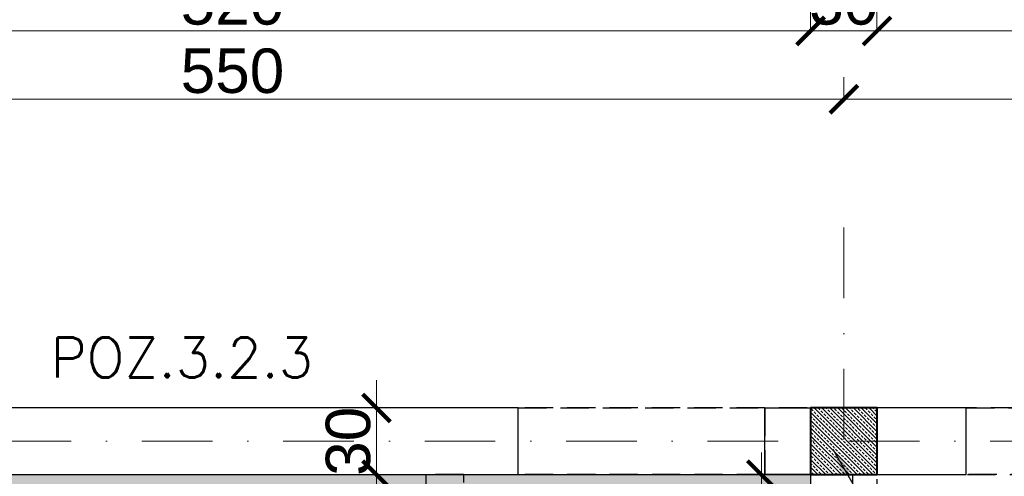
# Model space of a CAD drawing. Extents: x 4615668 to 9294084, y 5328875 to 10688993.
# Tile 38 of 67: x 4662330 to 4662773, y 5334275 to 5334480. Entities that reach past the tile are written whole.
import ezdxf

# ---------------------------------------------------------------- set-up
doc = ezdxf.new("R2010")
doc.units = 0
doc.header["$MEASUREMENT"] = 0
doc.linetypes.add('DASHDOT', pattern=[25.4, 12.7, -6.35, 0, -6.35])
doc.linetypes.add('DASHED', pattern=[19.05, 12.7, -6.35])
for name, color, linetype, lineweight in [('k', 7, 'Continuous', 13), ('K-BELKI', 5, 'DASHED', 30), ('K-OPISY', 252, 'Continuous', 15), ('K-OPISY @ 10', 252, 'Continuous', 15), ('K-SCIANY CIENKI', 163, 'Continuous', 30), ('K-SCIANY GRUBY', 195, 'Continuous', 40), ('K-WIDOK', 45, 'Continuous', 20), ('K-WYMIARY', 7, 'Continuous', 15), ('Osie', 175, 'DASHDOT', 9)]:
    doc.layers.add(name, color=color, linetype=linetype, lineweight=lineweight)
doc.styles.add('Arial Narrow 20', font='arial.ttf', dxfattribs={"height": 20})
doc.styles.add('Opis', font='simplex.shx')
doc.styles.add('Simplex', font='simplex.shx')
doc.dimstyles.new('1do100 ok', dxfattribs={"dimscale": 0.5, "dimtxt": 12, "dimasz": 25, "dimexe": 20, "dimexo": 0, "dimgap": 5, "dimtad": 1, "dimdec": 0, "dimzin": 9, "dimtxsty": 'Arial Narrow 20', "dimblk": 'ARCHTICK', "dimcen": 3, "dimdle": 20, "dimclrd": 256, "dimclre": 256, "dimclrt": 256, "dimadec": 0, "dimazin": 2, "dimtfac": 1, "dimtdec": 0, "dimtix": 1, "dimtmove": 2, "dimatfit": 3, "dimldrblk": 'NONE', "dimfxl": 0, "dimtvp": 1, "dimtolj": 1, "dimtzin": 0, "dimlwd": 5, "dimlwe": 5, "dimarcsym": 0})
doc.dimstyles.new('1do50', dxfattribs={"dimscale": 5, "dimtxt": 2.5, "dimasz": 2.5, "dimexe": 2.5, "dimexo": 0.5, "dimgap": 1, "dimtad": 1, "dimdec": 1, "dimrnd": 0.5, "dimzin": 12, "dimdsep": 46, "dimtxsty": 'Simplex', "dimblk": 'OBLIQUE', "dimcen": 0.5, "dimdle": 2.5, "dimclrd": 256, "dimclre": 256, "dimclrt": 256, "dimadec": 1, "dimazin": 3, "dimtfac": 1, "dimtdec": 1, "dimtix": 1, "dimtmove": 0, "dimatfit": 3, "dimfxl": 0, "dimtolj": 1, "dimtzin": 0, "dimarcsym": 0})

# ---------------------------------------------------------------- blocks, each defined once
blk = doc.blocks.new('_Oblique')
at = {"color": 0, "linetype": 'ByBlock', "lineweight": -2}
blk.add_line((-0.5, -0.5), (0.5, 0.5), dxfattribs=at)
blk = doc.blocks.new('G$C61CBF25F')
at = {"layer": 'Osie', "lineweight": 0, "ltscale": 2.5}
for p, q in [((855, 0), (855, 1880)), ((1525, 1780), (204.85, 1780)), ((1525, 1780), (204.85, 1780))]:
    blk.add_line(p, q, dxfattribs=at)
blk = doc.blocks.new('_ArchTick')
at = {"color": 0, "linetype": 'ByBlock', "const_width": 0.15}
blk.add_lwpolyline([(-0.5, -0.5), (0.5, 0.5)], dxfattribs=at)
blk = doc.blocks.new('*D7043')
at = {"layer": 'Defpoints', "color": 0}
for p in [(4662700.74, 5334444.46), (4662700.74, 5334390.57), (4662150.74, 5334320.5)]:
    blk.add_point(p, dxfattribs=at)
at = {"layer": 'K-WYMIARY', "lineweight": 5, "ltscale": 40}
for p, q in [((4662150.74, 5334443.21), (4662150.74, 5334454.46)), ((4662700.74, 5334443.21), (4662700.74, 5334454.46)), ((4662140.74, 5334444.46), (4662710.74, 5334444.46))]:
    blk.add_line(p, q, dxfattribs=at)
at = {"layer": 'K-WYMIARY', "linetype": 'ByBlock', "lineweight": 5, "xscale": 12.5, "yscale": 12.5, "zscale": 12.5, "rotation": 180}
blk.add_blockref('_ArchTick', (4662150.74, 5334444.46), dxfattribs=at)
at = {"layer": 'K-WYMIARY', "linetype": 'ByBlock', "lineweight": 5, "xscale": 12.5, "yscale": 12.5, "zscale": 12.5}
blk.add_blockref('_ArchTick', (4662700.74, 5334444.46), dxfattribs=at)
at = {"layer": 'K-WYMIARY', "lineweight": 0, "ltscale": 40, "insert": (4662425.74, 5334457.17), "char_height": 20, "attachment_point": 5, "style": 'Arial Narrow 20'}
blk.add_mtext('\\A1;550', dxfattribs=at)
blk = doc.blocks.new('_None')
blk = doc.blocks.new('*D7044')
at = {"layer": 'Defpoints', "color": 0}
for p in [(4663270.74, 5334444.46), (4662700.74, 5334390.57), (4663270.74, 5334390.57)]:
    blk.add_point(p, dxfattribs=at)
at = {"layer": 'K-WYMIARY', "lineweight": 5, "ltscale": 40}
for p, q in [((4662700.74, 5334443.21), (4662700.74, 5334454.46)), ((4663270.74, 5334443.21), (4663270.74, 5334454.46)), ((4662690.74, 5334444.46), (4663280.74, 5334444.46))]:
    blk.add_line(p, q, dxfattribs=at)
at = {"layer": 'K-WYMIARY', "linetype": 'ByBlock', "lineweight": 5, "xscale": 12.5, "yscale": 12.5, "zscale": 12.5, "rotation": 180}
blk.add_blockref('_ArchTick', (4662700.74, 5334444.46), dxfattribs=at)
at = {"layer": 'K-WYMIARY', "linetype": 'ByBlock', "lineweight": 5, "xscale": 12.5, "yscale": 12.5, "zscale": 12.5}
blk.add_blockref('_ArchTick', (4663270.74, 5334444.46), dxfattribs=at)
at = {"layer": 'K-WYMIARY', "lineweight": 0, "ltscale": 40, "insert": (4662985.74, 5334457.17), "char_height": 20, "attachment_point": 5, "style": 'Arial Narrow 20'}
blk.add_mtext('\\A1;570', dxfattribs=at)
blk = doc.blocks.new('*D7051')
at = {"layer": 'Defpoints', "color": 0}
for p in [(4662685.74, 5334475.2), (4662165.74, 5334305.57), (4662685.74, 5334305.57)]:
    blk.add_point(p, dxfattribs=at)
at = {"layer": 'K-WYMIARY', "lineweight": 5, "ltscale": 40}
for p, q in [((4662165.74, 5334473.95), (4662165.74, 5334485.2)), ((4662685.74, 5334473.95), (4662685.74, 5334485.2)), ((4662155.74, 5334475.2), (4662695.74, 5334475.2))]:
    blk.add_line(p, q, dxfattribs=at)
at = {"layer": 'K-WYMIARY', "linetype": 'ByBlock', "lineweight": 5, "xscale": 12.5, "yscale": 12.5, "zscale": 12.5, "rotation": 180}
blk.add_blockref('_ArchTick', (4662165.74, 5334475.2), dxfattribs=at)
at = {"layer": 'K-WYMIARY', "linetype": 'ByBlock', "lineweight": 5, "xscale": 12.5, "yscale": 12.5, "zscale": 12.5}
blk.add_blockref('_ArchTick', (4662685.74, 5334475.2), dxfattribs=at)
at = {"layer": 'K-WYMIARY', "lineweight": 0, "ltscale": 40, "insert": (4662425.74, 5334487.92), "char_height": 20, "attachment_point": 5, "style": 'Arial Narrow 20'}
blk.add_mtext('\\A1;520', dxfattribs=at)
blk = doc.blocks.new('*D7052')
at = {"layer": 'Defpoints', "color": 0}
for p in [(4662715.63, 5334475.2), (4662685.74, 5334305.57), (4662715.63, 5334305.57)]:
    blk.add_point(p, dxfattribs=at)
at = {"layer": 'K-WYMIARY', "lineweight": 5, "ltscale": 40}
for p, q in [((4662685.74, 5334473.95), (4662685.74, 5334485.2)), ((4662715.63, 5334473.95), (4662715.63, 5334485.2)), ((4662685.74, 5334475.2), (4662673.24, 5334475.2)), ((4662675.74, 5334475.2), (4662725.63, 5334475.2)), ((4662715.63, 5334475.2), (4662728.13, 5334475.2))]:
    blk.add_line(p, q, dxfattribs=at)
at = {"layer": 'K-WYMIARY', "linetype": 'ByBlock', "lineweight": 5, "xscale": 12.5, "yscale": 12.5, "zscale": 12.5}
blk.add_blockref('_ArchTick', (4662685.74, 5334475.2), dxfattribs=at)
at = {"layer": 'K-WYMIARY', "linetype": 'ByBlock', "lineweight": 5, "xscale": 12.5, "yscale": 12.5, "zscale": 12.5, "rotation": 180}
blk.add_blockref('_ArchTick', (4662715.63, 5334475.2), dxfattribs=at)
at = {"layer": 'K-WYMIARY', "lineweight": 0, "ltscale": 40, "insert": (4662700.69, 5334487.92), "char_height": 20, "attachment_point": 5, "style": 'Arial Narrow 20'}
blk.add_mtext('\\A1;30', dxfattribs=at)
blk = doc.blocks.new('*D7053')
at = {"layer": 'Defpoints', "color": 0}
for p in [(4663255.74, 5334475.2), (4662715.63, 5334305.57), (4663255.74, 5334305.57)]:
    blk.add_point(p, dxfattribs=at)
at = {"layer": 'K-WYMIARY', "lineweight": 5, "ltscale": 40}
for p, q in [((4662715.63, 5334473.95), (4662715.63, 5334485.2)), ((4663255.74, 5334473.95), (4663255.74, 5334485.2)), ((4662705.63, 5334475.2), (4663265.74, 5334475.2))]:
    blk.add_line(p, q, dxfattribs=at)
at = {"layer": 'K-WYMIARY', "linetype": 'ByBlock', "lineweight": 5, "xscale": 12.5, "yscale": 12.5, "zscale": 12.5, "rotation": 180}
blk.add_blockref('_ArchTick', (4662715.63, 5334475.2), dxfattribs=at)
at = {"layer": 'K-WYMIARY', "linetype": 'ByBlock', "lineweight": 5, "xscale": 12.5, "yscale": 12.5, "zscale": 12.5}
blk.add_blockref('_ArchTick', (4663255.74, 5334475.2), dxfattribs=at)
at = {"layer": 'K-WYMIARY', "lineweight": 0, "ltscale": 40, "insert": (4662985.69, 5334487.92), "char_height": 20, "attachment_point": 5, "style": 'Arial Narrow 20'}
blk.add_mtext('\\A1;540', dxfattribs=at)
blk = doc.blocks.new('*D7056')
at = {"layer": 'Defpoints', "color": 0}
for p in [(4662554.24, 5334514.73), (4662554.24, 5334305.57), (4662135.74, 5333765.57)]:
    blk.add_point(p, dxfattribs=at)
at = {"layer": 'K-WYMIARY', "lineweight": 5, "ltscale": 40}
for p, q in [((4662135.74, 5334513.48), (4662135.74, 5334524.73)), ((4662554.24, 5334513.48), (4662554.24, 5334524.73)), ((4662125.74, 5334514.73), (4662564.24, 5334514.73))]:
    blk.add_line(p, q, dxfattribs=at)
at = {"layer": 'K-WYMIARY', "linetype": 'ByBlock', "lineweight": 5, "xscale": 12.5, "yscale": 12.5, "zscale": 12.5, "rotation": 180}
blk.add_blockref('_ArchTick', (4662135.74, 5334514.73), dxfattribs=at)
at = {"layer": 'K-WYMIARY', "linetype": 'ByBlock', "lineweight": 5, "xscale": 12.5, "yscale": 12.5, "zscale": 12.5}
blk.add_blockref('_ArchTick', (4662554.24, 5334514.73), dxfattribs=at)
at = {"layer": 'K-WYMIARY', "lineweight": 0, "ltscale": 40, "insert": (4662344.99, 5334527.44), "char_height": 20, "attachment_point": 5, "style": 'Arial Narrow 20'}
blk.add_mtext('\\A1;419', dxfattribs=at)
blk = doc.blocks.new('*D7057')
at = {"layer": 'Defpoints', "color": 0}
for p in [(4662665.24, 5334514.73), (4662554.24, 5334305.57), (4662665.24, 5334305.57)]:
    blk.add_point(p, dxfattribs=at)
at = {"layer": 'K-WYMIARY', "lineweight": 5, "ltscale": 40}
for p, q in [((4662554.24, 5334513.48), (4662554.24, 5334524.73)), ((4662665.24, 5334513.48), (4662665.24, 5334524.73)), ((4662544.24, 5334514.73), (4662675.24, 5334514.73))]:
    blk.add_line(p, q, dxfattribs=at)
at = {"layer": 'K-WYMIARY', "linetype": 'ByBlock', "lineweight": 5, "xscale": 12.5, "yscale": 12.5, "zscale": 12.5, "rotation": 180}
blk.add_blockref('_ArchTick', (4662554.24, 5334514.73), dxfattribs=at)
at = {"layer": 'K-WYMIARY', "linetype": 'ByBlock', "lineweight": 5, "xscale": 12.5, "yscale": 12.5, "zscale": 12.5}
blk.add_blockref('_ArchTick', (4662665.24, 5334514.73), dxfattribs=at)
at = {"layer": 'K-WYMIARY', "lineweight": 0, "ltscale": 40, "insert": (4662609.74, 5334527.27), "char_height": 20, "attachment_point": 5, "style": 'Arial Narrow 20'}
blk.add_mtext('\\A1;111', dxfattribs=at)
blk = doc.blocks.new('*D7058')
at = {"layer": 'Defpoints', "color": 0}
for p in [(4662755.74, 5334514.73), (4662665.24, 5334305.57), (4662755.74, 5334305.57)]:
    blk.add_point(p, dxfattribs=at)
at = {"layer": 'K-WYMIARY', "lineweight": 5, "ltscale": 40}
for p, q in [((4662665.24, 5334513.48), (4662665.24, 5334524.73)), ((4662755.74, 5334513.48), (4662755.74, 5334524.73)), ((4662655.24, 5334514.73), (4662765.74, 5334514.73))]:
    blk.add_line(p, q, dxfattribs=at)
at = {"layer": 'K-WYMIARY', "linetype": 'ByBlock', "lineweight": 5, "xscale": 12.5, "yscale": 12.5, "zscale": 12.5, "rotation": 180}
blk.add_blockref('_ArchTick', (4662665.24, 5334514.73), dxfattribs=at)
at = {"layer": 'K-WYMIARY', "linetype": 'ByBlock', "lineweight": 5, "xscale": 12.5, "yscale": 12.5, "zscale": 12.5}
blk.add_blockref('_ArchTick', (4662755.74, 5334514.73), dxfattribs=at)
at = {"layer": 'K-WYMIARY', "lineweight": 0, "ltscale": 40, "insert": (4662710.49, 5334527.44), "char_height": 20, "attachment_point": 5, "style": 'Arial Narrow 20'}
blk.add_mtext('\\A1;90', dxfattribs=at)
blk = doc.blocks.new('*D7059')
at = {"layer": 'Defpoints', "color": 0}
for p in [(4662845.74, 5334514.73), (4662755.74, 5334305.57), (4662845.74, 5334305.57)]:
    blk.add_point(p, dxfattribs=at)
at = {"layer": 'K-WYMIARY', "lineweight": 5, "ltscale": 40}
for p, q in [((4662755.74, 5334513.48), (4662755.74, 5334524.73)), ((4662845.74, 5334513.48), (4662845.74, 5334524.73)), ((4662745.74, 5334514.73), (4662855.74, 5334514.73))]:
    blk.add_line(p, q, dxfattribs=at)
at = {"layer": 'K-WYMIARY', "linetype": 'ByBlock', "lineweight": 5, "xscale": 12.5, "yscale": 12.5, "zscale": 12.5, "rotation": 180}
blk.add_blockref('_ArchTick', (4662755.74, 5334514.73), dxfattribs=at)
at = {"layer": 'K-WYMIARY', "linetype": 'ByBlock', "lineweight": 5, "xscale": 12.5, "yscale": 12.5, "zscale": 12.5}
blk.add_blockref('_ArchTick', (4662845.74, 5334514.73), dxfattribs=at)
at = {"layer": 'K-WYMIARY', "lineweight": 0, "ltscale": 40, "insert": (4662800.74, 5334527.44), "char_height": 20, "attachment_point": 5, "style": 'Arial Narrow 20'}
blk.add_mtext('\\A1;90', dxfattribs=at)
blk = doc.blocks.new('*D7061')
at = {"layer": 'Defpoints', "color": 0}
for p in [(4662135.74, 5334544.32), (4662135.74, 5334305.57), (4663285.74, 5334305.57)]:
    blk.add_point(p, dxfattribs=at)
at = {"layer": 'K-WYMIARY', "lineweight": 5, "ltscale": 40}
for p, q in [((4662135.74, 5334543.07), (4662135.74, 5334554.32)), ((4663285.74, 5334543.07), (4663285.74, 5334554.32)), ((4663295.74, 5334544.32), (4662125.74, 5334544.32))]:
    blk.add_line(p, q, dxfattribs=at)
at = {"layer": 'K-WYMIARY', "linetype": 'ByBlock', "lineweight": 5, "xscale": 12.5, "yscale": 12.5, "zscale": 12.5, "rotation": 180}
blk.add_blockref('_ArchTick', (4662135.74, 5334544.32), dxfattribs=at)
at = {"layer": 'K-WYMIARY', "linetype": 'ByBlock', "lineweight": 5, "xscale": 12.5, "yscale": 12.5, "zscale": 12.5}
blk.add_blockref('_ArchTick', (4663285.74, 5334544.32), dxfattribs=at)
at = {"layer": 'K-WYMIARY', "lineweight": 0, "ltscale": 40, "insert": (4662710.74, 5334557.03), "char_height": 20, "attachment_point": 5, "style": 'Arial Narrow 20'}
blk.add_mtext('\\A1;1150', dxfattribs=at)
blk = doc.blocks.new('*D7063')
at = {"layer": 'Defpoints', "color": 0}
for p in [(4663285.74, 5334580.6), (4663285.74, 5334305.57), (4661925.74, 5333765.57)]:
    blk.add_point(p, dxfattribs=at)
at = {"layer": 'K-WYMIARY', "lineweight": 5, "ltscale": 40}
for p, q in [((4661925.74, 5334579.35), (4661925.74, 5334590.6)), ((4663285.74, 5334579.35), (4663285.74, 5334590.6)), ((4661915.74, 5334580.6), (4663295.74, 5334580.6))]:
    blk.add_line(p, q, dxfattribs=at)
at = {"layer": 'K-WYMIARY', "linetype": 'ByBlock', "lineweight": 5, "xscale": 12.5, "yscale": 12.5, "zscale": 12.5, "rotation": 180}
blk.add_blockref('_ArchTick', (4661925.74, 5334580.6), dxfattribs=at)
at = {"layer": 'K-WYMIARY', "linetype": 'ByBlock', "lineweight": 5, "xscale": 12.5, "yscale": 12.5, "zscale": 12.5}
blk.add_blockref('_ArchTick', (4663285.74, 5334580.6), dxfattribs=at)
at = {"layer": 'K-WYMIARY', "lineweight": 0, "ltscale": 40, "insert": (4662605.74, 5334593.32), "char_height": 20, "attachment_point": 5, "style": 'Arial Narrow 20'}
blk.add_mtext('\\A1;1360', dxfattribs=at)
blk = doc.blocks.new('*D7160')
at = {"layer": 'Defpoints', "color": 0}
for p in [(4662687.29, 5334275.57), (4662663.62, 5334211.93), (4662685.74, 5334211.93)]:
    blk.add_point(p, dxfattribs=at)
at = {"layer": 'k', "lineweight": 5, "ltscale": 40}
for p, q in [((4662663.62, 5334285.57), (4662663.62, 5334201.93)), ((4662664.87, 5334275.57), (4662653.62, 5334275.57)), ((4662664.87, 5334211.93), (4662653.62, 5334211.93))]:
    blk.add_line(p, q, dxfattribs=at)
at = {"layer": 'k', "linetype": 'ByBlock', "lineweight": 5, "xscale": 12.5, "yscale": 12.5, "zscale": 12.5}
for p, rotation in [((4662663.62, 5334275.57), 90), ((4662663.62, 5334211.93), 270)]:
    blk.add_blockref('_ArchTick', p, dxfattribs=dict(at, rotation=rotation))
at = {"layer": 'k', "lineweight": 0, "ltscale": 40, "insert": (4662650.91, 5334243.75), "char_height": 20, "attachment_point": 5, "rotation": 90, "style": 'Arial Narrow 20'}
blk.add_mtext('\\A1;64', dxfattribs=at)
blk = doc.blocks.new('*D7188')
at = {"layer": 'Defpoints', "color": 0}
for p in [(4662490.54, 5334275.58), (4662512.74, 5334275.58), (4662457, 5334119.57)]:
    blk.add_point(p, dxfattribs=at)
at = {"layer": 'k', "lineweight": 5, "ltscale": 40}
for p, q in [((4662490.54, 5334109.57), (4662490.54, 5334285.58)), ((4662491.79, 5334275.58), (4662480.54, 5334275.58)), ((4662489.29, 5334119.57), (4662500.54, 5334119.57))]:
    blk.add_line(p, q, dxfattribs=at)
at = {"layer": 'k', "linetype": 'ByBlock', "lineweight": 5, "xscale": 12.5, "yscale": 12.5, "zscale": 12.5}
for p, rotation in [((4662490.54, 5334275.58), 90), ((4662490.54, 5334119.57), 270)]:
    blk.add_blockref('_ArchTick', p, dxfattribs=dict(at, rotation=rotation))
at = {"layer": 'k', "lineweight": 0, "ltscale": 40, "insert": (4662477.83, 5334197.57), "char_height": 20, "attachment_point": 5, "rotation": 90, "style": 'Arial Narrow 20'}
blk.add_mtext('\\A1;156', dxfattribs=at)
blk = doc.blocks.new('*D7189')
at = {"layer": 'Defpoints', "color": 0}
for p in [(4662490.54, 5334305.57), (4662512.74, 5334305.57), (4662512.74, 5334275.58)]:
    blk.add_point(p, dxfattribs=at)
at = {"layer": 'k', "lineweight": 5, "ltscale": 40}
for p, q in [((4662490.54, 5334305.57), (4662490.54, 5334318.07)), ((4662490.54, 5334265.58), (4662490.54, 5334315.57)), ((4662491.79, 5334305.57), (4662480.54, 5334305.57)), ((4662491.79, 5334275.58), (4662480.54, 5334275.58)), ((4662490.54, 5334275.58), (4662490.54, 5334263.08))]:
    blk.add_line(p, q, dxfattribs=at)
at = {"layer": 'k', "linetype": 'ByBlock', "lineweight": 5, "xscale": 12.5, "yscale": 12.5, "zscale": 12.5}
for p, rotation in [((4662490.54, 5334305.57), 270), ((4662490.54, 5334275.58), 90)]:
    blk.add_blockref('_ArchTick', p, dxfattribs=dict(at, rotation=rotation))
at = {"layer": 'k', "lineweight": 0, "ltscale": 40, "insert": (4662477.82, 5334290.57), "char_height": 20, "attachment_point": 5, "rotation": 90, "style": 'Arial Narrow 20'}
blk.add_mtext('\\A1;30', dxfattribs=at)

msp = doc.modelspace()

# ---------------------------------------------------------------- hatches: boundary and pattern name
at = {"layer": 'K-SCIANY CIENKI'}
h = msp.add_hatch(color=256, dxfattribs=at)
h.paths.add_polyline_path([(4662340.74, 5333925.06), (4662340.74, 5334100.57), (4662510.74, 5334100.57), (4662354.14, 5334085.46)], flags=17)
h.paths.add_polyline_path([(4662165.74, 5333925.06), (4662165.74, 5334275.62), (4662685.74, 5334275.56), (4662685.74, 5333925.1), (4662672.77, 5334265.78), (4662183.36, 5334265.78)])

# ---------------------------------------------------------------- linework, layer by layer
at = {"layer": 'K-BELKI'}
for points in [[(4663255.74, 5334305.57), (4662165.74, 5334305.57), (4662165.74, 5334275.57), (4663255.74, 5334275.57)], [(4662665.24, 5334275.56), (4662554.24, 5334275.56), (4662554.24, 5334305.57), (4662665.24, 5334305.57)], [(4662845.74, 5334275.57), (4662755.74, 5334275.57), (4662755.74, 5334305.57), (4662845.74, 5334305.57)], [(4662512.74, 5334119.56), (4662529.74, 5334119.56), (4662529.74, 5334275.57), (4662512.74, 5334275.57)], [(4662685.74, 5333765.57), (4662715.74, 5333765.57), (4662715.74, 5334275.57), (4662685.74, 5334275.57)]]:
    msp.add_lwpolyline(points, close=True, dxfattribs=at)
at = {"layer": 'K-SCIANY CIENKI'}
for p, q in [((4662554.24, 5334305.57), (4662165.74, 5334305.57)), ((4662554.24, 5334275.57), (4662554.24, 5334305.57)), ((4662665.24, 5334275.56), (4662665.24, 5334305.57)), ((4662665.24, 5334305.57), (4662685.74, 5334305.57)), ((4662685.74, 5334305.57), (4662685.74, 5334275.56)), ((4662755.74, 5334305.57), (4662715.74, 5334305.57)), ((4662715.74, 5334305.57), (4662715.74, 5334275.57)), ((4662755.74, 5334275.57), (4662755.74, 5334305.57)), ((4662165.74, 5334275.57), (4662554.24, 5334275.57)), ((4662685.74, 5334275.56), (4662665.24, 5334275.56)), ((4662704.74, 5334275.57), (4662685.74, 5334275.57)), ((4662685.74, 5334275.57), (4662685.74, 5334211.93)), ((4662704.74, 5334211.93), (4662704.74, 5334275.57)), ((4662715.74, 5334275.57), (4662755.74, 5334275.57))]:
    msp.add_line(p, q, dxfattribs=at)
msp.add_lwpolyline([(4662165.74, 5333925.06), (4662165.74, 5334275.62), (4662685.74, 5334275.56), (4662685.74, 5333925.1), (4662672.77, 5334265.78), (4662183.36, 5334265.78), (4662165.74, 5333925.06)], dxfattribs=at)
at = {"layer": 'K-SCIANY GRUBY'}
for p, q in [((4662715.74, 5334305.57), (4662685.74, 5334305.57)), ((4662685.74, 5334305.57), (4662685.74, 5334275.57)), ((4662715.74, 5334275.57), (4662715.74, 5334305.57)), ((4662685.74, 5334275.57), (4662715.74, 5334275.57))]:
    msp.add_line(p, q, dxfattribs=at)
at = {"layer": 'K-WIDOK', "linetype": 'Continuous', "lineweight": 0}
for p, q in [((4662685.98, 5334305.16), (4662686.86, 5334304.28)), ((4662687.3, 5334303.84), (4662688.19, 5334302.95)), ((4662687.35, 5334305.57), (4662715.74, 5334277.17)), ((4662689.11, 5334305.57), (4662689.96, 5334304.72)), ((4662690.4, 5334304.28), (4662691.28, 5334303.4)), ((4662690.88, 5334305.57), (4662715.74, 5334280.7)), ((4662692.65, 5334305.57), (4662693.05, 5334305.16)), ((4662693.49, 5334304.72), (4662694.38, 5334303.84)), ((4662694.42, 5334305.57), (4662715.74, 5334284.24)), ((4662696.59, 5334305.16), (4662697.47, 5334304.28)), ((4662697.91, 5334303.84), (4662698.79, 5334302.95)), ((4662697.95, 5334305.57), (4662715.74, 5334287.77)), ((4662699.72, 5334305.57), (4662700.56, 5334304.72)), ((4662701, 5334304.28), (4662701.89, 5334303.4)), ((4662701.49, 5334305.57), (4662715.74, 5334291.31)), ((4662703.26, 5334305.57), (4662703.66, 5334305.16)), ((4662704.1, 5334304.72), (4662704.98, 5334303.84)), ((4662705.02, 5334305.57), (4662715.74, 5334294.85)), ((4662707.19, 5334305.16), (4662708.08, 5334304.28)), ((4662708.52, 5334303.84), (4662709.4, 5334302.95)), ((4662708.56, 5334305.57), (4662715.74, 5334298.38)), ((4662710.33, 5334305.57), (4662711.17, 5334304.72)), ((4662711.61, 5334304.28), (4662712.5, 5334303.4)), ((4662712.09, 5334305.57), (4662715.74, 5334301.92)), ((4662713.86, 5334305.57), (4662714.26, 5334305.16)), ((4662714.7, 5334304.72), (4662715.59, 5334303.84)), ((4662715.63, 5334305.57), (4662715.74, 5334305.45)), ((4662685.74, 5334303.63), (4662713.81, 5334275.57)), ((4662685.74, 5334301.86), (4662686.42, 5334301.19)), ((4662685.74, 5334300.1), (4662710.27, 5334275.57)), ((4662686.86, 5334300.75), (4662687.75, 5334299.86)), ((4662688.19, 5334299.42), (4662689.07, 5334298.54)), ((4662688.63, 5334302.51), (4662689.51, 5334301.63)), ((4662689.96, 5334301.19), (4662690.84, 5334300.3)), ((4662691.28, 5334299.86), (4662692.17, 5334298.98)), ((4662691.72, 5334302.95), (4662692.61, 5334302.07)), ((4662693.05, 5334301.63), (4662693.93, 5334300.75)), ((4662694.38, 5334300.3), (4662695.26, 5334299.42)), ((4662694.82, 5334303.4), (4662695.7, 5334302.51)), ((4662696.14, 5334302.07), (4662697.03, 5334301.19)), ((4662697.47, 5334300.75), (4662698.35, 5334299.86)), ((4662698.79, 5334299.42), (4662699.68, 5334298.54)), ((4662699.24, 5334302.51), (4662700.12, 5334301.63)), ((4662700.56, 5334301.19), (4662701.45, 5334300.3)), ((4662701.89, 5334299.86), (4662702.77, 5334298.98)), ((4662702.33, 5334302.95), (4662703.21, 5334302.07)), ((4662703.66, 5334301.63), (4662704.54, 5334300.75)), ((4662704.98, 5334300.3), (4662705.87, 5334299.42)), ((4662705.42, 5334303.4), (4662706.31, 5334302.51)), ((4662706.75, 5334302.07), (4662707.63, 5334301.19)), ((4662708.08, 5334300.75), (4662708.96, 5334299.86)), ((4662709.4, 5334299.42), (4662710.29, 5334298.54)), ((4662709.84, 5334302.51), (4662710.73, 5334301.63)), ((4662711.17, 5334301.19), (4662712.05, 5334300.3)), ((4662712.5, 5334299.86), (4662713.38, 5334298.98)), ((4662712.94, 5334302.95), (4662713.82, 5334302.07)), ((4662714.26, 5334301.63), (4662715.15, 5334300.75)), ((4662715.59, 5334300.3), (4662715.74, 5334300.15)), ((4662685.74, 5334298.33), (4662685.98, 5334298.09)), ((4662685.74, 5334296.56), (4662706.74, 5334275.57)), ((4662686.42, 5334297.65), (4662687.3, 5334296.77)), ((4662687.75, 5334296.33), (4662688.63, 5334295.44)), ((4662689.07, 5334295), (4662689.96, 5334294.12)), ((4662689.51, 5334298.09), (4662690.4, 5334297.21)), ((4662690.84, 5334296.77), (4662691.72, 5334295.88)), ((4662692.17, 5334295.44), (4662693.05, 5334294.56)), ((4662692.61, 5334298.54), (4662693.49, 5334297.65)), ((4662693.93, 5334297.21), (4662694.82, 5334296.33)), ((4662695.26, 5334295.88), (4662696.14, 5334295)), ((4662695.7, 5334298.98), (4662696.59, 5334298.09)), ((4662697.03, 5334297.65), (4662697.91, 5334296.77)), ((4662698.35, 5334296.33), (4662699.24, 5334295.44)), ((4662699.68, 5334295), (4662700.56, 5334294.12)), ((4662700.12, 5334298.09), (4662701, 5334297.21)), ((4662701.45, 5334296.77), (4662702.33, 5334295.88)), ((4662702.77, 5334295.44), (4662703.66, 5334294.56)), ((4662703.21, 5334298.54), (4662704.1, 5334297.65)), ((4662704.54, 5334297.21), (4662705.42, 5334296.33)), ((4662705.87, 5334295.88), (4662706.75, 5334295)), ((4662706.31, 5334298.98), (4662707.19, 5334298.09)), ((4662707.63, 5334297.65), (4662708.52, 5334296.77)), ((4662708.96, 5334296.33), (4662709.84, 5334295.44)), ((4662710.29, 5334295), (4662711.17, 5334294.12)), ((4662710.73, 5334298.09), (4662711.61, 5334297.21)), ((4662712.05, 5334296.77), (4662712.94, 5334295.88)), ((4662713.38, 5334295.44), (4662714.26, 5334294.56)), ((4662713.82, 5334298.54), (4662714.7, 5334297.65)), ((4662715.15, 5334297.21), (4662715.74, 5334296.61)), ((4662685.74, 5334293.03), (4662703.2, 5334275.57)), ((4662685.74, 5334291.26), (4662686.42, 5334290.58)), ((4662685.98, 5334294.56), (4662686.86, 5334293.67)), ((4662687.3, 5334293.23), (4662688.19, 5334292.35)), ((4662688.63, 5334291.91), (4662689.51, 5334291.02)), ((4662689.96, 5334290.58), (4662690.84, 5334289.7)), ((4662690.4, 5334293.67), (4662691.28, 5334292.79)), ((4662691.72, 5334292.35), (4662692.61, 5334291.46)), ((4662693.05, 5334291.02), (4662693.93, 5334290.14)), ((4662693.49, 5334294.12), (4662694.38, 5334293.23)), ((4662694.82, 5334292.79), (4662695.7, 5334291.91)), ((4662696.14, 5334291.46), (4662697.03, 5334290.58)), ((4662696.59, 5334294.56), (4662697.47, 5334293.67)), ((4662697.91, 5334293.23), (4662698.79, 5334292.35)), ((4662699.24, 5334291.91), (4662700.12, 5334291.02)), ((4662700.56, 5334290.58), (4662701.45, 5334289.7)), ((4662701, 5334293.67), (4662701.89, 5334292.79)), ((4662702.33, 5334292.35), (4662703.21, 5334291.46)), ((4662703.66, 5334291.02), (4662704.54, 5334290.14)), ((4662704.1, 5334294.12), (4662704.98, 5334293.23)), ((4662705.42, 5334292.79), (4662706.31, 5334291.91)), ((4662706.75, 5334291.46), (4662707.63, 5334290.58)), ((4662707.19, 5334294.56), (4662708.08, 5334293.67)), ((4662708.52, 5334293.23), (4662709.4, 5334292.35)), ((4662709.84, 5334291.91), (4662710.73, 5334291.02)), ((4662711.17, 5334290.58), (4662712.05, 5334289.7)), ((4662711.61, 5334293.67), (4662712.5, 5334292.79)), ((4662712.94, 5334292.35), (4662713.82, 5334291.46)), ((4662714.26, 5334291.02), (4662715.15, 5334290.14)), ((4662714.7, 5334294.12), (4662715.59, 5334293.23)), ((4662685.74, 5334289.49), (4662699.67, 5334275.57)), ((4662685.74, 5334287.72), (4662685.98, 5334287.49)), ((4662686.42, 5334287.05), (4662687.3, 5334286.16)), ((4662686.86, 5334290.14), (4662687.75, 5334289.25)), ((4662688.19, 5334288.81), (4662689.07, 5334287.93)), ((4662689.51, 5334287.49), (4662690.4, 5334286.6)), ((4662690.84, 5334286.16), (4662691.72, 5334285.28)), ((4662691.28, 5334289.25), (4662692.17, 5334288.37)), ((4662692.61, 5334287.93), (4662693.49, 5334287.05)), ((4662693.93, 5334286.6), (4662694.82, 5334285.72)), ((4662694.38, 5334289.7), (4662695.26, 5334288.81)), ((4662695.7, 5334288.37), (4662696.59, 5334287.49)), ((4662697.03, 5334287.05), (4662697.91, 5334286.16)), ((4662697.47, 5334290.14), (4662698.35, 5334289.25)), ((4662698.79, 5334288.81), (4662699.68, 5334287.93)), ((4662700.12, 5334287.49), (4662701, 5334286.6)), ((4662701.45, 5334286.16), (4662702.33, 5334285.28)), ((4662701.89, 5334289.25), (4662702.77, 5334288.37)), ((4662703.21, 5334287.93), (4662704.1, 5334287.05)), ((4662704.54, 5334286.6), (4662705.42, 5334285.72)), ((4662704.98, 5334289.7), (4662705.87, 5334288.81)), ((4662706.31, 5334288.37), (4662707.19, 5334287.49)), ((4662707.63, 5334287.05), (4662708.52, 5334286.16)), ((4662708.08, 5334290.14), (4662708.96, 5334289.25)), ((4662709.4, 5334288.81), (4662710.29, 5334287.93)), ((4662710.73, 5334287.49), (4662711.61, 5334286.6)), ((4662712.05, 5334286.16), (4662712.94, 5334285.28)), ((4662712.5, 5334289.25), (4662713.38, 5334288.37)), ((4662713.82, 5334287.93), (4662714.7, 5334287.05)), ((4662715.15, 5334286.6), (4662715.74, 5334286.01)), ((4662715.59, 5334289.7), (4662715.74, 5334289.54)), ((4662685.74, 5334285.95), (4662696.13, 5334275.57)), ((4662685.74, 5334282.42), (4662692.6, 5334275.57)), ((4662685.98, 5334283.95), (4662686.86, 5334283.07)), ((4662687.3, 5334282.63), (4662688.19, 5334281.74)), ((4662687.75, 5334285.72), (4662688.63, 5334284.84)), ((4662689.07, 5334284.39), (4662689.96, 5334283.51)), ((4662690.4, 5334283.07), (4662691.28, 5334282.18)), ((4662691.72, 5334281.74), (4662692.61, 5334280.86)), ((4662692.17, 5334284.84), (4662693.05, 5334283.95)), ((4662693.49, 5334283.51), (4662694.38, 5334282.63)), ((4662694.82, 5334282.18), (4662695.7, 5334281.3)), ((4662695.26, 5334285.28), (4662696.14, 5334284.39)), ((4662696.59, 5334283.95), (4662697.47, 5334283.07)), ((4662697.91, 5334282.63), (4662698.79, 5334281.74)), ((4662698.35, 5334285.72), (4662699.24, 5334284.84)), ((4662699.68, 5334284.39), (4662700.56, 5334283.51)), ((4662701, 5334283.07), (4662701.89, 5334282.18)), ((4662702.33, 5334281.74), (4662703.21, 5334280.86)), ((4662702.77, 5334284.84), (4662703.66, 5334283.95)), ((4662704.1, 5334283.51), (4662704.98, 5334282.63)), ((4662705.42, 5334282.18), (4662706.31, 5334281.3)), ((4662705.87, 5334285.28), (4662706.75, 5334284.39)), ((4662707.19, 5334283.95), (4662708.08, 5334283.07)), ((4662708.52, 5334282.63), (4662709.4, 5334281.74)), ((4662708.96, 5334285.72), (4662709.84, 5334284.84)), ((4662710.29, 5334284.39), (4662711.17, 5334283.51)), ((4662711.61, 5334283.07), (4662712.5, 5334282.18)), ((4662712.94, 5334281.74), (4662713.82, 5334280.86)), ((4662713.38, 5334284.84), (4662714.26, 5334283.95)), ((4662714.7, 5334283.51), (4662715.59, 5334282.63)), ((4662685.74, 5334280.65), (4662686.42, 5334279.97)), ((4662685.74, 5334278.88), (4662689.06, 5334275.57)), ((4662686.86, 5334279.53), (4662687.75, 5334278.65)), ((4662688.19, 5334278.21), (4662689.07, 5334277.32)), ((4662688.63, 5334281.3), (4662689.51, 5334280.42)), ((4662689.96, 5334279.97), (4662690.84, 5334279.09)), ((4662691.28, 5334278.65), (4662692.17, 5334277.76)), ((4662692.61, 5334277.32), (4662693.49, 5334276.44)), ((4662693.05, 5334280.42), (4662693.93, 5334279.53)), ((4662694.38, 5334279.09), (4662695.26, 5334278.21)), ((4662695.7, 5334277.76), (4662696.59, 5334276.88)), ((4662696.14, 5334280.86), (4662697.03, 5334279.97)), ((4662697.47, 5334279.53), (4662698.35, 5334278.65)), ((4662698.79, 5334278.21), (4662699.68, 5334277.32)), ((4662699.24, 5334281.3), (4662700.12, 5334280.42)), ((4662700.56, 5334279.97), (4662701.45, 5334279.09)), ((4662701.89, 5334278.65), (4662702.77, 5334277.76)), ((4662703.21, 5334277.32), (4662704.1, 5334276.44)), ((4662703.66, 5334280.42), (4662704.54, 5334279.53)), ((4662704.98, 5334279.09), (4662705.87, 5334278.21)), ((4662706.31, 5334277.76), (4662707.19, 5334276.88)), ((4662706.75, 5334280.86), (4662707.63, 5334279.97)), ((4662708.08, 5334279.53), (4662708.96, 5334278.65)), ((4662709.4, 5334278.21), (4662710.29, 5334277.32)), ((4662709.84, 5334281.3), (4662710.73, 5334280.42)), ((4662711.17, 5334279.97), (4662712.05, 5334279.09)), ((4662712.5, 5334278.65), (4662713.38, 5334277.76)), ((4662713.82, 5334277.32), (4662714.7, 5334276.44)), ((4662714.26, 5334280.42), (4662715.15, 5334279.53)), ((4662715.59, 5334279.09), (4662715.74, 5334278.94)), ((4662685.74, 5334277.12), (4662685.98, 5334276.88)), ((4662686.42, 5334276.44), (4662687.29, 5334275.57)), ((4662689.51, 5334276.88), (4662690.4, 5334276)), ((4662693.93, 5334276), (4662694.36, 5334275.57)), ((4662697.03, 5334276.44), (4662697.9, 5334275.57)), ((4662700.12, 5334276.88), (4662701, 5334276)), ((4662704.54, 5334276), (4662704.97, 5334275.57)), ((4662707.63, 5334276.44), (4662708.51, 5334275.57)), ((4662710.73, 5334276.88), (4662711.61, 5334276)), ((4662715.15, 5334276), (4662715.58, 5334275.57))]:
    msp.add_line(p, q, dxfattribs=at)
at = {"layer": 'K-WYMIARY', "lineweight": 15}
for p, q in [((4662529.74, 5334275.57), (4662512.74, 5334275.57)), ((4662512.74, 5334275.57), (4662512.74, 5334119.56))]:
    msp.add_line(p, q, dxfattribs=at).dxf.unprotected_set("ltscale", 0)

# ---------------------------------------------------------------- block references
at = {"lineweight": 0, "ltscale": 40}
msp.add_blockref('G$C61CBF25F', (4661845.74, 5332510.57), dxfattribs=at)

# ---------------------------------------------------------------- texts
at = {"layer": 'K-OPISY @ 10', "insert": (4662343.93, 5334337.29), "char_height": 18, "width": 427.8745, "attachment_point": 1, "rotation": 0, "style": 'Opis'}
msp.add_mtext('{\\C0;POZ.3.2.3}', dxfattribs=at)

# ---------------------------------------------------------------- dimensions: what is measured, and where the dimension line sits
at = {"layer": 'k', "lineweight": 0, "ltscale": 40}
for base, p1, p2, picture, middle in [((4662490.54, 5334305.57), (4662512.74, 5334275.58), (4662512.74, 5334305.57), '*D7189', (4662477.82, 5334290.57)), ((4662490.54, 5334275.58), (4662457, 5334119.57), (4662512.74, 5334275.58), '*D7188', (4662477.83, 5334197.57)), ((4662663.62, 5334211.93), (4662687.29, 5334275.57), (4662685.74, 5334211.93), '*D7160', (4662650.91, 5334243.75))]:
    dim = msp.add_linear_dim(base=base, p1=p1, p2=p2, angle=90, dimstyle='1do100 ok', override={"dimfxl": 2.5}, dxfattribs=at)
    dim.commit()
    dim.dimension.update_dxf_attribs({"geometry": picture, "text_midpoint": middle})
at = {"layer": 'K-WYMIARY', "lineweight": 0, "ltscale": 40}
for base, p1, p2, picture, middle in [((4663285.74, 5334580.6), (4661925.74, 5333765.57), (4663285.74, 5334305.57), '*D7063', (4662605.74, 5334593.32)), ((4662135.74, 5334544.32), (4663285.74, 5334305.57), (4662135.74, 5334305.57), '*D7061', (4662710.74, 5334557.03)), ((4662554.24355943, 5334514.73317191), (4662135.74355943, 5333765.56576527), (4662554.24355943, 5334305.56576551), '*D7056', (4662344.99355943, 5334527.44463167)), ((4662665.24, 5334514.73), (4662554.24, 5334305.57), (4662665.24, 5334305.57), '*D7057', (4662609.74, 5334527.27)), ((4662755.74355943, 5334514.73317191), (4662665.24355943, 5334305.56576551), (4662755.74355943, 5334305.56576551), '*D7058', (4662710.49355943, 5334527.44463167)), ((4662845.74, 5334514.73), (4662755.74, 5334305.57), (4662845.74, 5334305.57), '*D7059', (4662800.74, 5334527.44)), ((4662685.74, 5334475.2), (4662165.74, 5334305.57), (4662685.74, 5334305.57), '*D7051', (4662425.74, 5334487.92)), ((4662715.63, 5334475.2), (4662685.74, 5334305.57), (4662715.63, 5334305.57), '*D7052', (4662700.69, 5334487.92)), ((4663255.74, 5334475.2), (4662715.63, 5334305.57), (4663255.74, 5334305.57), '*D7053', (4662985.69, 5334487.92)), ((4662700.74, 5334444.46), (4662150.74, 5334320.5), (4662700.74, 5334390.57), '*D7043', (4662425.74, 5334457.17)), ((4663270.74, 5334444.46), (4662700.74, 5334390.57), (4663270.74, 5334390.57), '*D7044', (4662985.74, 5334457.17))]:
    dim = msp.add_linear_dim(base=base, p1=p1, p2=p2, dimstyle='1do100 ok', override={"dimfxl": 2.5}, dxfattribs=at)
    dim.commit()
    dim.dimension.update_dxf_attribs({"geometry": picture, "text_midpoint": middle})

# ---------------------------------------------------------------- leaders
at = {"layer": 'K-OPISY', "annotation_type": 0, "has_hookline": 1, "hookline_direction": 0, "text_width": 126.86}
msp.add_leader([(4662695.72, 5334287.09), (4662734.05, 5334220.58), (4662746.55, 5334220.58)], dimstyle='1do50', override={"dimgap": 1, "dimtad": 1}, dxfattribs=at)

doc.saveas('drawing.dxf')
